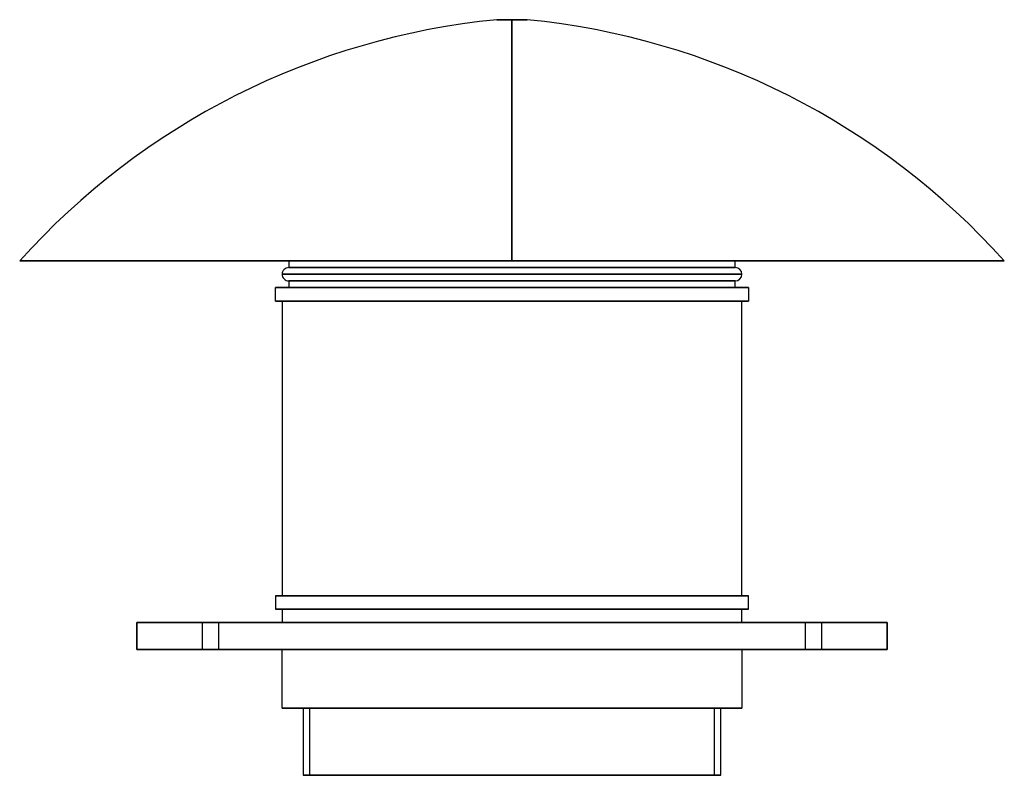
# Model space of a CAD drawing. Header units: millimetres. Extents: x -368 to 368, y -94 to 470.
import ezdxf

# ---------------------------------------------------------------- set-up
doc = ezdxf.new("R2010")
doc.units = ezdxf.units.MM
doc.layers.add('MAIN-1', color=7, linetype='Continuous')

msp = doc.modelspace()

# ---------------------------------------------------------------- linework, layer by layer
at = {"layer": 'MAIN-1'}
for p, q in [((0, 470), (-11.42, 470)), ((-11.42, 470), (0, 470)), ((0, 470), (11.42, 470)), ((11.42, 470), (0, 470)), ((0, 290), (0, 470)), ((0, 470), (0, 290)), ((0, 290), (-367.5, 290)), ((-367.5, 290), (0, 290)), ((-166.6, 290), (166.6, 290)), ((-166.6, 290), (-166.6, 285)), ((166.6, 290), (-166.6, 290)), ((0, 290), (367.5, 290)), ((367.5, 290), (0, 290)), ((166.6, 285), (166.6, 290)), ((-171.6, 280), (171.6, 280)), ((171.6, 280), (-171.6, 280)), ((166.6, 285), (-166.6, 285)), ((-166.6, 285), (166.6, 285)), ((166.6, 275), (-166.6, 275)), ((-166.6, 275), (166.6, 275)), ((-166.6, 275), (-166.6, 270)), ((166.6, 270), (166.6, 275)), ((-176.6, 270), (176.6, 270)), ((-176.6, 260), (-176.6, 270)), ((176.6, 270), (-176.6, 270)), ((-166.6, 270), (166.6, 270)), ((166.6, 270), (-166.6, 270)), ((176.6, 270), (176.6, 260)), ((176.6, 260), (-176.6, 260)), ((-176.6, 260), (176.6, 260)), ((-171.6, 260), (171.6, 260)), ((-171.6, 260), (-171.6, 40)), ((171.6, 260), (-171.6, 260)), ((171.6, 40), (171.6, 260)), ((176.6, 40), (-176.6, 40)), ((-176.6, 40), (-176.6, 30)), ((-176.6, 40), (176.6, 40)), ((171.6, 40), (-171.6, 40)), ((-171.6, 40), (171.6, 40)), ((176.6, 30), (176.6, 40)), ((-176.6, 30), (176.6, 30)), ((176.6, 30), (-176.6, 30)), ((-171.6, 30), (171.6, 30)), ((-171.6, 30), (-171.6, 20)), ((171.6, 30), (-171.6, 30)), ((171.6, 20), (171.6, 30)), ((280, 20), (-280, 20)), ((-280, 20), (-280, 0)), ((-280, 20), (280, 20)), ((-280, 0), (-280, 20)), ((-280, 20), (-280, 20)), ((-231, 20), (-219, 20)), ((-231, 0), (-231, 20)), ((-231, 20), (-219, 20)), ((-231, 0), (-231, 20)), ((-219, 20), (-231, 20)), ((-219, 20), (-231, 20)), ((-219, 20), (-219, 0)), ((-219, 20), (-219, 0)), ((-171.6, 20), (171.6, 20)), ((171.6, 20), (-171.6, 20)), ((219, 20), (231, 20)), ((219, 0), (219, 20)), ((219, 20), (231, 20)), ((219, 0), (219, 20)), ((231, 20), (219, 20)), ((231, 20), (219, 20)), ((231, 20), (231, 0)), ((231, 20), (231, 0)), ((280, 0), (280, 20)), ((280, 20), (280, 0)), ((280, 20), (280, 20)), ((-280, 0), (280, 0)), ((280, 0), (-280, 0)), ((-280, 0), (-280, 0)), ((-219, 0), (-231, 0)), ((-219, 0), (-231, 0)), ((-231, 0), (-219, 0)), ((-231, 0), (-219, 0)), ((-171.6, 0), (171.6, 0)), ((-171.6, -44), (-171.6, 0)), ((171.6, 0), (-171.6, 0)), ((171.6, 0), (171.6, -44)), ((231, 0), (219, 0)), ((231, 0), (219, 0)), ((219, 0), (231, 0)), ((219, 0), (231, 0)), ((280, 0), (280, 0)), ((171.6, -44), (-171.6, -44)), ((-171.6, -44), (171.6, -44)), ((156, -44), (-156, -44)), ((-156, -44), (-156, -94)), ((-156, -44), (156, -44)), ((-151, -44), (151, -44)), ((-151, -94), (-151, -44)), ((151, -44), (-151, -44)), ((151, -44), (151, -94)), ((156, -94), (156, -44)), ((-156, -94), (156, -94)), ((156, -94), (-156, -94)), ((151, -94), (-151, -94)), ((-151, -94), (151, -94))]:
    msp.add_line(p, q, dxfattribs=at)
for centre, radius, start, end in [((42.37, -78.62), 551.25, 95.60013, 138.03344), ((-42.37, -78.62), 551.25, 41.96652, 84.39983), ((-166.6, 280), 5, 89.99998, 180.00002), ((-166.6, 280), 5, 180.00002, 270.00002), ((166.6, 280), 5, 0, 89.99998), ((166.6, 280), 5, 270.00002, 0)]:
    msp.add_arc(centre, radius, start, end, dxfattribs=at)

doc.saveas('drawing.dxf')
